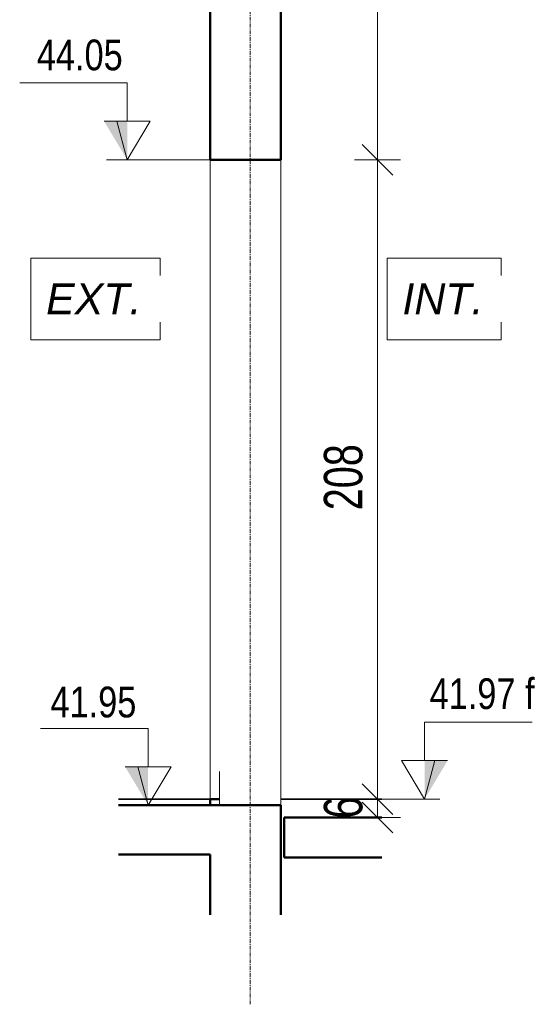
# Model space of a CAD drawing. Header units: millimetres. Extents: x 8507 to 240958, y -8745 to 78383.
# Tile 54 of 71: x 132661 to 134330, y 41302 to 44506. Entities that reach past the tile are written whole.
import ezdxf

# ---------------------------------------------------------------- set-up
doc = ezdxf.new("R2010")
doc.units = ezdxf.units.MM
for name, pattern in [('IMPORT-CADWORK_101', [22.225, 6.35, -3.175, 3.175, -3.174999, 6.35, 0]), ('Ligne de quadrillage', [22.225, 12.7, -3.175, 3.175, -3.175]), ('tiret perso', [2.6, 1.3, -1.3])]:
    doc.linetypes.add(name, pattern=pattern)
for name, color, linetype, lineweight in [('2301-EPM_PL01_Ø_ Implantation Structure Bois-Métal-M2CI_dwg', 8, 'Continuous', 5), ('A-ANNO-DIMS', 211, 'Continuous', 9), ('A-ANNO-DIMS-50', 211, 'Continuous', 9), ('A-DETL', 90, 'Continuous', 5), ('A-DETL-THIN', 151, 'Continuous', 5), ('A-DETL-WIDE', 214, 'Continuous', 50), ('A-FLOR', 192, 'Continuous', 5), ('A-WALL', 113, 'Continuous', 9), ('ech 1_50', 7, 'Continuous', 5), ('G-ANNO-DIMS', 111, 'Continuous', 9), ('G-ANNO-TEXT', 231, 'Continuous', 9), ('S-GRID', 1, 'Continuous', 9)]:
    doc.layers.add(name, color=color, linetype=linetype, lineweight=lineweight)
doc.styles.add('Arial Narrow_4', font='ARIALN.TTF', dxfattribs={"width": 0.9, "height": 125})
doc.styles.add('Arial_1', font='arial.ttf', dxfattribs={"width": 0.8, "height": 100})
doc.styles.add('Arial_I', font='ariali.ttf', dxfattribs={"height": 100})
doc.dimstyles.new('AB6_1_50_-_GB_3', dxfattribs={"dimscale": 304.8, "dimtxt": 127.928872, "dimasz": 0.328084, "dimexe": 0.246063, "dimexo": 0.0625, "dimgap": 0.04101, "dimtad": 1, "dimdec": 0, "dimlfac": 0.1, "dimdsep": 46, "dimtxsty": 'Arial Narrow_4', "dimblk1": 'OBLIQUE', "dimblk2": 'OBLIQUE', "dimsah": 1, "dimcen": 0.09, "dimazin": 0, "dimtfac": 1, "dimtdec": 4, "dimtix": 1, "dimtmove": 0, "dimatfit": 3, "dimfxl": 0.246063, "dimfxlon": 1, "dimtvp": 1, "dimtolj": 1, "dimtzin": 0, "dimarcsym": 2})

# ---------------------------------------------------------------- blocks, each defined once
blk = doc.blocks.new('2301-EPM_PL01_Ø_ Implantation Structure Bois-Métal-M2CI_dwg_cw-dimension-symbol5-3293362-R-1 MI-p-93 variante')
at = {"layer": 'ech 1_50'}
for p, q in [((53183.7, 41970), (53182.5, 41970)), ((53182.5, 41970), (53183.7, 41970))]:
    blk.add_line(p, q, dxfattribs=at)
blk = doc.blocks.new('2301-EPM_PL01_Ø_ Implantation Structure Bois-Métal-M2CI_dwg-3277563-R-1 MI-p-93 variante')
at = {"layer": 'ech 1_50', "color": 4, "lineweight": 25}
for p, q in [((53006.5, 41970), (53335.4, 41970)), ((53006.5, 41970), (53335.4, 41970)), ((53006.5, 41970), (53335.4, 41970)), ((53006.5, 41970), (53335.4, 41970)), ((53006.5, 41970), (53335.4, 41970)), ((53006.5, 41970), (53335.4, 41970)), ((53006.5, 41970), (53335.4, 41970)), ((53006.5, 41970), (53335.4, 41970)), ((53006.5, 41970), (53335.4, 41970)), ((53006.5, 41970), (53335.4, 41970)), ((53006.5, 41970), (53335.4, 41970)), ((53006.5, 41970), (53335.4, 41970)), ((53334.8, 41970), (53108.7, 41970)), ((53535.4, 41970), (53864.2, 41970)), ((53535.4, 41970), (53864.2, 41970)), ((53535.4, 41970), (53864.2, 41970)), ((53535.4, 41970), (53864.2, 41970)), ((53535.4, 41970), (53864.2, 41970)), ((53535.4, 41970), (53864.2, 41970)), ((53535.4, 41970), (53864.2, 41970)), ((53535.4, 41970), (53864.2, 41970)), ((53535.4, 41970), (53864.2, 41970)), ((53535.4, 41970), (53864.2, 41970)), ((53535.4, 41970), (53864.2, 41970)), ((53535.4, 41970), (53864.2, 41970)), ((53758.7, 41970), (53536, 41970))]:
    blk.add_line(p, q, dxfattribs=at)
at = {"layer": 'ech 1_50', "color": 27, "lineweight": 25}
blk.add_line((53006.5, 41970), (53180, 41970), dxfattribs=at)
blk.add_line((53006.5, 41970), (53180, 41970), dxfattribs=at)
blk.add_line((53006.5, 41970), (53180, 41970), dxfattribs=at)
blk.add_line((53006.5, 41970), (53180, 41970), dxfattribs=at)
blk.add_line((53006.5, 41970), (53180, 41970), dxfattribs=at)
blk.add_line((53006.5, 41970), (53180, 41970), dxfattribs=at)
blk.add_line((53006.5, 41970), (53180, 41970), dxfattribs=at)
at = {"layer": 'ech 1_50', "color": 4, "linetype": 'IMPORT-CADWORK_101', "lineweight": 25}
blk.add_line((53335.4, 41970), (53006.5, 41970), dxfattribs=at)
at = {"layer": 'ech 1_50', "color": 47, "lineweight": 25}
for p, q in [((53224.7, 41970), (53006.5, 41970)), ((53224.7, 41970), (53006.5, 41970)), ((53224.7, 41970), (53006.5, 41970)), ((53283.7, 41970), (53335.4, 41970)), ((53335.4, 41970), (53283.7, 41970)), ((53335.4, 41970), (53283.7, 41970)), ((53283.7, 41970), (53335.4, 41970)), ((53283.7, 41970), (53335.4, 41970)), ((53283.7, 41970), (53335.4, 41970)), ((53283.7, 41970), (53335.4, 41970)), ((53283.7, 41970), (53335.4, 41970)), ((53283.7, 41970), (53335.4, 41970)), ((53283.7, 41970), (53335.4, 41970)), ((53283.7, 41970), (53335.4, 41970)), ((53583.7, 41970), (53535.4, 41970)), ((53535.4, 41970), (53583.7, 41970)), ((53535.4, 41970), (53583.7, 41970)), ((53535.4, 41970), (53583.7, 41970)), ((53535.4, 41970), (53583.7, 41970)), ((53535.4, 41970), (53583.7, 41970)), ((53535.4, 41970), (53583.7, 41970)), ((53535.4, 41970), (53583.7, 41970)), ((53535.4, 41970), (53583.7, 41970))]:
    blk.add_line(p, q, dxfattribs=at)
at = {"layer": 'ech 1_50', "color": 50, "lineweight": 25}
for p, q in [((53330, 41970), (53006.5, 41970)), ((53180, 41970), (53330, 41970)), ((53280, 41970), (53180, 41970)), ((53180, 41970), (53330, 41970)), ((53330, 41970), (53180, 41970)), ((53180, 41970), (53280, 41970)), ((53280, 41970), (53180, 41970)), ((53180, 41970), (53330, 41970)), ((53280, 41970), (53180, 41970)), ((53180, 41970), (53280, 41970)), ((53280, 41970), (53180, 41970)), ((53180, 41970), (53330, 41970)), ((53280, 41970), (53180, 41970)), ((53180, 41970), (53330, 41970)), ((53283.7, 41970), (53183.7, 41970)), ((53183.7, 41970), (53283.7, 41970)), ((53283.7, 41970), (53183.7, 41970)), ((53183.7, 41970), (53330, 41970)), ((53335.4, 41970), (53183.7, 41970)), ((53183.7, 41970), (53335.4, 41970)), ((53335.4, 41970), (53183.7, 41970)), ((53183.7, 41970), (53335.4, 41970)), ((53335.4, 41970), (53183.7, 41970)), ((53183.7, 41970), (53335.4, 41970)), ((53335.4, 41970), (53183.7, 41970)), ((53183.7, 41970), (53335.4, 41970)), ((53335.4, 41970), (53183.7, 41970)), ((53183.7, 41970), (53335.4, 41970)), ((53335.4, 41970), (53183.7, 41970)), ((53183.7, 41970), (53335.4, 41970)), ((53335.4, 41970), (53183.7, 41970)), ((53183.7, 41970), (53335.4, 41970)), ((53335.4, 41970), (53183.7, 41970)), ((53183.7, 41970), (53335.4, 41970)), ((53183.7, 41970), (53335.4, 41970)), ((53335.4, 41970), (53183.7, 41970)), ((53335.4, 41970), (53183.7, 41970)), ((53183.7, 41970), (53335.4, 41970)), ((53335.4, 41970), (53183.7, 41970)), ((53183.7, 41970), (53335.4, 41970)), ((53183.7, 41970), (53335.4, 41970)), ((53183.7, 41970), (53335.4, 41970)), ((53335.4, 41970), (53183.7, 41970)), ((53183.7, 41970), (53335.4, 41970)), ((53335.4, 41970), (53183.7, 41970)), ((53183.7, 41970), (53335.4, 41970)), ((53335.4, 41970), (53183.7, 41970)), ((53183.7, 41970), (53335.4, 41970)), ((53335.4, 41970), (53183.7, 41970)), ((53183.7, 41970), (53335.4, 41970)), ((53335.4, 41970), (53183.7, 41970)), ((53183.7, 41970), (53335.4, 41970)), ((53203.7, 41970), (53335.4, 41970)), ((53335.4, 41970), (53203.7, 41970)), ((53203.7, 41970), (53335.4, 41970)), ((53335.4, 41970), (53203.7, 41970)), ((53203.7, 41970), (53335.4, 41970)), ((53335.4, 41970), (53203.7, 41970)), ((53203.7, 41970), (53335.4, 41970)), ((53335.4, 41970), (53203.7, 41970)), ((53203.7, 41970), (53335.4, 41970)), ((53335.4, 41970), (53203.7, 41970)), ((53203.7, 41970), (53335.4, 41970)), ((53335.4, 41970), (53203.7, 41970)), ((53203.7, 41970), (53335.4, 41970)), ((53335.4, 41970), (53203.7, 41970)), ((53203.7, 41970), (53335.4, 41970)), ((53335.4, 41970), (53203.7, 41970)), ((53203.7, 41970), (53335.4, 41970)), ((53335.4, 41970), (53233.7, 41970)), ((53233.7, 41970), (53335.4, 41970)), ((53335.4, 41970), (53233.7, 41970)), ((53233.7, 41970), (53335.4, 41970)), ((53335.4, 41970), (53233.7, 41970)), ((53233.7, 41970), (53335.4, 41970)), ((53335.4, 41970), (53233.7, 41970)), ((53233.7, 41970), (53335.4, 41970)), ((53335.4, 41970), (53233.7, 41970)), ((53335.4, 41970), (53233.7, 41970)), ((53233.7, 41970), (53335.4, 41970)), ((53335.4, 41970), (53233.7, 41970)), ((53233.7, 41970), (53335.4, 41970)), ((53335.4, 41970), (53233.7, 41970)), ((53233.7, 41970), (53335.4, 41970)), ((53335.4, 41970), (53233.7, 41970)), ((53233.7, 41970), (53335.4, 41970)), ((53330, 41970), (53280, 41970)), ((53280, 41970), (53330, 41970)), ((53330, 41970), (53280, 41970)), ((53280, 41970), (53330, 41970)), ((53330, 41970), (53280, 41970)), ((53330, 41970), (53280, 41970)), ((53280, 41970), (53330, 41970)), ((53330, 41970), (53280, 41970)), ((53280, 41970), (53330, 41970)), ((53330, 41970), (53280, 41970)), ((53330, 41970), (53280, 41970)), ((53280, 41970), (53330, 41970)), ((53330, 41970), (53280, 41970)), ((53330, 41970), (53280, 41970)), ((53280, 41970), (53330, 41970)), ((53330, 41970), (53283.7, 41970)), ((53283.7, 41970), (53330, 41970)), ((53330, 41970), (53283.7, 41970)), ((53335.4, 41970), (53283.7, 41970)), ((53283.7, 41970), (53335.4, 41970)), ((53283.7, 41970), (53335.4, 41970)), ((53335.4, 41970), (53283.7, 41970)), ((53283.7, 41970), (53335.4, 41970)), ((53335.4, 41970), (53283.7, 41970)), ((53283.7, 41970), (53335.4, 41970)), ((53335.4, 41970), (53283.7, 41970)), ((53283.7, 41970), (53335.4, 41970)), ((53335.4, 41970), (53283.7, 41970)), ((53283.7, 41970), (53335.4, 41970)), ((53335.4, 41970), (53283.7, 41970)), ((53335.4, 41970), (53283.7, 41970)), ((53283.7, 41970), (53335.4, 41970)), ((53335.4, 41970), (53283.7, 41970)), ((53283.7, 41970), (53335.4, 41970)), ((53283.7, 41970), (53335.4, 41970)), ((53335.4, 41970), (53283.7, 41970)), ((53335.4, 41970), (53283.7, 41970)), ((53283.7, 41970), (53335.4, 41970)), ((53283.7, 41970), (53335.4, 41970)), ((53335.4, 41970), (53283.7, 41970)), ((53335.4, 41970), (53283.7, 41970)), ((53283.7, 41970), (53335.4, 41970)), ((53335.4, 41970), (53283.7, 41970)), ((53283.7, 41970), (53335.4, 41970)), ((53283.7, 41970), (53335.4, 41970)), ((53335.4, 41970), (53283.7, 41970)), ((53335.4, 41970), (53330, 41970)), ((53330, 41970), (53335.4, 41970)), ((53335.4, 41970), (53330, 41970)), ((53330, 41970), (53335.4, 41970)), ((53335.4, 41970), (53330, 41970)), ((53330, 41970), (53335.4, 41970)), ((53330, 41970), (53335.4, 41970)), ((53335.4, 41970), (53330, 41970)), ((53330, 41970), (53335.4, 41970)), ((53335.4, 41970), (53330, 41970)), ((53330, 41970), (53335.4, 41970)), ((53335.4, 41970), (53330, 41970)), ((53330, 41970), (53335.4, 41970)), ((53335.4, 41970), (53330, 41970)), ((53330, 41970), (53335.4, 41970)), ((53335.4, 41970), (53330, 41970)), ((53330, 41970), (53335.4, 41970)), ((53335.4, 41970), (53330, 41970)), ((53330, 41970), (53335.4, 41970)), ((53335.4, 41970), (53330, 41970)), ((53330, 41970), (53335.4, 41970)), ((53335.4, 41970), (53330, 41970)), ((53330, 41970), (53335.4, 41970)), ((53335.4, 41970), (53330, 41970)), ((53330, 41970), (53335.4, 41970)), ((53335.4, 41970), (53330, 41970)), ((53330, 41970), (53335.4, 41970)), ((53335.4, 41970), (53330, 41970)), ((53335.4, 41970), (53333.7, 41970)), ((53333.7, 41970), (53335.4, 41970)), ((53720, 41970), (53535.4, 41970)), ((53535.4, 41970), (53864.2, 41970)), ((53580, 41970), (53535.4, 41970)), ((53535.4, 41970), (53580, 41970)), ((53580, 41970), (53535.4, 41970)), ((53535.4, 41970), (53580, 41970)), ((53580, 41970), (53535.4, 41970)), ((53535.4, 41970), (53580, 41970)), ((53580, 41970), (53535.4, 41970)), ((53535.4, 41970), (53580, 41970)), ((53580, 41970), (53535.4, 41970)), ((53535.4, 41970), (53580, 41970)), ((53580, 41970), (53535.4, 41970)), ((53535.4, 41970), (53580, 41970)), ((53580, 41970), (53535.4, 41970)), ((53535.4, 41970), (53580, 41970)), ((53580, 41970), (53535.4, 41970)), ((53535.4, 41970), (53580, 41970)), ((53580, 41970), (53535.4, 41970)), ((53535.4, 41970), (53580, 41970)), ((53580, 41970), (53535.4, 41970)), ((53535.4, 41970), (53580, 41970)), ((53580, 41970), (53535.4, 41970)), ((53535.4, 41970), (53580, 41970)), ((53720, 41970), (53535.4, 41970)), ((53535.4, 41970), (53720, 41970)), ((53864.2, 41970), (53535.4, 41970)), ((53535.4, 41970), (53720, 41970)), ((53583.7, 41970), (53535.4, 41970)), ((53535.4, 41970), (53723.7, 41970)), ((53535.4, 41970), (53583.7, 41970)), ((53583.7, 41970), (53535.4, 41970)), ((53583.7, 41970), (53535.4, 41970)), ((53535.4, 41970), (53583.7, 41970)), ((53535.4, 41970), (53583.7, 41970)), ((53583.7, 41970), (53535.4, 41970)), ((53535.4, 41970), (53583.7, 41970)), ((53583.7, 41970), (53535.4, 41970)), ((53535.4, 41970), (53583.7, 41970)), ((53583.7, 41970), (53535.4, 41970)), ((53535.4, 41970), (53583.7, 41970)), ((53583.7, 41970), (53535.4, 41970)), ((53535.4, 41970), (53583.7, 41970)), ((53583.7, 41970), (53535.4, 41970)), ((53535.4, 41970), (53583.7, 41970)), ((53583.7, 41970), (53535.4, 41970)), ((53535.4, 41970), (53583.7, 41970)), ((53583.7, 41970), (53535.4, 41970)), ((53583.7, 41970), (53535.4, 41970)), ((53535.4, 41970), (53583.7, 41970)), ((53583.7, 41970), (53535.4, 41970)), ((53535.4, 41970), (53583.7, 41970)), ((53535.4, 41970), (53583.7, 41970)), ((53583.7, 41970), (53535.4, 41970)), ((53583.7, 41970), (53535.4, 41970)), ((53535.4, 41970), (53723.7, 41970)), ((53864.2, 41970), (53535.4, 41970)), ((53535.4, 41970), (53864.2, 41970)), ((53583.7, 41970), (53535.4, 41970)), ((53535.4, 41970), (53723.7, 41970)), ((53583.7, 41970), (53535.4, 41970)), ((53535.4, 41970), (53583.7, 41970)), ((53583.7, 41970), (53535.4, 41970)), ((53535.4, 41970), (53583.7, 41970)), ((53535.4, 41970), (53583.7, 41970)), ((53583.7, 41970), (53535.4, 41970)), ((53583.7, 41970), (53535.4, 41970)), ((53535.4, 41970), (53583.7, 41970)), ((53583.7, 41970), (53535.4, 41970)), ((53535.4, 41970), (53583.7, 41970)), ((53535.4, 41970), (53583.7, 41970)), ((53583.7, 41970), (53535.4, 41970)), ((53535.4, 41970), (53583.7, 41970)), ((53583.7, 41970), (53535.4, 41970)), ((53535.4, 41970), (53583.7, 41970)), ((53583.7, 41970), (53535.4, 41970)), ((53535.4, 41970), (53583.7, 41970)), ((53583.7, 41970), (53535.4, 41970)), ((53535.4, 41970), (53583.7, 41970)), ((53535.4, 41970), (53583.7, 41970)), ((53864.2, 41970), (53535.4, 41970)), ((53535.4, 41970), (53864.2, 41970)), ((53864.2, 41970), (53535.4, 41970)), ((53535.4, 41970), (53864.2, 41970)), ((53864.2, 41970), (53535.4, 41970)), ((53535.4, 41970), (53864.2, 41970)), ((53864.2, 41970), (53535.4, 41970)), ((53535.4, 41970), (53864.2, 41970)), ((53864.2, 41970), (53535.4, 41970)), ((53535.4, 41970), (53864.2, 41970)), ((53864.2, 41970), (53535.4, 41970)), ((53535.4, 41970), (53864.2, 41970)), ((53864.2, 41970), (53535.4, 41970)), ((53535.4, 41970), (53864.2, 41970)), ((53535.4, 41970), (53563.7, 41970)), ((53535.4, 41970), (53583.7, 41970)), ((53583.7, 41970), (53535.4, 41970)), ((53563.7, 41970), (53535.4, 41970)), ((53535.4, 41970), (53563.7, 41970)), ((53535.4, 41970), (53583.7, 41970)), ((53583.7, 41970), (53535.4, 41970)), ((53563.7, 41970), (53535.4, 41970)), ((53535.4, 41970), (53563.7, 41970)), ((53563.7, 41970), (53535.4, 41970)), ((53535.4, 41970), (53563.7, 41970)), ((53535.4, 41970), (53583.7, 41970)), ((53583.7, 41970), (53535.4, 41970)), ((53563.7, 41970), (53535.4, 41970)), ((53535.4, 41970), (53563.7, 41970)), ((53563.7, 41970), (53535.4, 41970)), ((53535.4, 41970), (53563.7, 41970)), ((53563.7, 41970), (53535.4, 41970)), ((53535.4, 41970), (53563.7, 41970)), ((53535.4, 41970), (53583.7, 41970)), ((53583.7, 41970), (53535.4, 41970)), ((53563.7, 41970), (53535.4, 41970)), ((53535.4, 41970), (53563.7, 41970)), ((53535.4, 41970), (53583.7, 41970)), ((53583.7, 41970), (53535.4, 41970)), ((53563.7, 41970), (53535.4, 41970)), ((53535.4, 41970), (53563.7, 41970)), ((53864.2, 41970), (53580, 41970)), ((53580, 41970), (53864.2, 41970)), ((53864.2, 41970), (53580, 41970)), ((53723.7, 41970), (53583.7, 41970)), ((53723.7, 41970), (53583.7, 41970)), ((53723.7, 41970), (53583.7, 41970)), ((53864.2, 41970), (53720, 41970)), ((53864.2, 41970), (53720, 41970)), ((53720, 41970), (53864.2, 41970)), ((53864.2, 41970), (53720, 41970)), ((53720, 41970), (53864.2, 41970)), ((53864.2, 41970), (53720, 41970)), ((53720, 41970), (53864.2, 41970)), ((53864.2, 41970), (53720, 41970)), ((53720, 41970), (53864.2, 41970)), ((53720, 41970), (53864.2, 41970)), ((53864.2, 41970), (53723.7, 41970)), ((53723.7, 41970), (53864.2, 41970)), ((53864.2, 41970), (53723.7, 41970)), ((53723.7, 41970), (53864.2, 41970)), ((53864.2, 41970), (53723.7, 41970)), ((53723.7, 41970), (53864.2, 41970))]:
    blk.add_line(p, q, dxfattribs=at)
at = {"layer": 'ech 1_50'}
for p, q in [((53335.4, 41970), (53006.5, 41970)), ((53182.5, 41970), (53006.5, 41970)), ((53129.9, 41970), (53006.5, 41970)), ((53184.9, 41970), (53335.4, 41970)), ((53184.9, 41970), (53335.4, 41970)), ((53184.9, 41970), (53335.4, 41970)), ((53326.4, 41970), (53335.4, 41970)), ((53535.4, 41970), (53864.2, 41970)), ((53722.5, 41970), (53535.4, 41970)), ((53722.5, 41970), (53535.4, 41970)), ((53722.5, 41970), (53535.4, 41970)), ((53535.4, 41970), (53864.2, 41970)), ((53535.4, 41970), (53864.2, 41970)), ((53535.4, 41970), (53864.2, 41970)), ((53724.9, 41970), (53864.2, 41970)), ((53724.9, 41970), (53864.2, 41970)), ((53724.9, 41970), (53864.2, 41970))]:
    blk.add_line(p, q, dxfattribs=at)
at = {"layer": 'ech 1_50', "color": 250, "lineweight": 9}
for p, q in [((53335.4, 41970), (53233.7, 41970)), ((53335.4, 41970), (53233.7, 41970)), ((53335.4, 41970), (53233.7, 41970)), ((53335.4, 41970), (53233.7, 41970)), ((53335.4, 41970), (53233.7, 41970)), ((53335.4, 41970), (53233.7, 41970)), ((53335.4, 41970), (53233.7, 41970)), ((53335.4, 41970), (53233.7, 41970)), ((53258.7, 41970), (53266.7, 41970)), ((53258.7, 41970), (53335.4, 41970)), ((53258.7, 41970), (53266.7, 41970)), ((53335.4, 41970), (53258.7, 41970)), ((53258.7, 41970), (53266.7, 41970)), ((53335.4, 41970), (53258.7, 41970)), ((53258.7, 41970), (53266.7, 41970)), ((53266.7, 41970), (53258.7, 41970)), ((53258.7, 41970), (53335.4, 41970)), ((53258.7, 41970), (53266.7, 41970)), ((53335.4, 41970), (53258.7, 41970)), ((53258.7, 41970), (53335.4, 41970)), ((53335.4, 41970), (53258.7, 41970)), ((53258.7, 41970), (53266.7, 41970)), ((53266.7, 41970), (53258.7, 41970)), ((53258.7, 41970), (53266.7, 41970)), ((53266.7, 41970), (53258.7, 41970)), ((53258.7, 41970), (53335.4, 41970)), ((53258.7, 41970), (53266.7, 41970)), ((53335.4, 41970), (53258.7, 41970)), ((53258.7, 41970), (53266.7, 41970)), ((53335.4, 41970), (53258.7, 41970)), ((53258.7, 41970), (53266.7, 41970)), ((53266.7, 41970), (53258.7, 41970)), ((53258.7, 41970), (53335.4, 41970)), ((53258.7, 41970), (53266.7, 41970)), ((53335.4, 41970), (53258.7, 41970)), ((53258.7, 41970), (53266.7, 41970)), ((53335.4, 41970), (53258.7, 41970)), ((53258.7, 41970), (53266.7, 41970)), ((53266.7, 41970), (53258.7, 41970)), ((53258.7, 41970), (53335.4, 41970)), ((53258.7, 41970), (53266.7, 41970)), ((53335.4, 41970), (53258.7, 41970)), ((53258.7, 41970), (53266.7, 41970)), ((53335.4, 41970), (53258.7, 41970)), ((53258.7, 41970), (53266.7, 41970)), ((53266.7, 41970), (53258.7, 41970)), ((53258.7, 41970), (53335.4, 41970)), ((53258.7, 41970), (53266.7, 41970)), ((53335.4, 41970), (53258.7, 41970)), ((53258.7, 41970), (53266.7, 41970)), ((53335.4, 41970), (53258.7, 41970)), ((53258.7, 41970), (53266.7, 41970)), ((53266.7, 41970), (53258.7, 41970)), ((53258.7, 41970), (53335.4, 41970)), ((53258.7, 41970), (53266.7, 41970)), ((53335.4, 41970), (53258.7, 41970)), ((53258.7, 41970), (53335.4, 41970)), ((53335.4, 41970), (53258.7, 41970)), ((53258.7, 41970), (53266.7, 41970)), ((53266.7, 41970), (53258.7, 41970)), ((53258.7, 41970), (53266.7, 41970)), ((53266.7, 41970), (53258.7, 41970)), ((53258.7, 41970), (53335.4, 41970)), ((53258.7, 41970), (53266.7, 41970)), ((53335.4, 41970), (53258.7, 41970)), ((53258.7, 41970), (53266.7, 41970)), ((53335.4, 41970), (53258.7, 41970)), ((53258.7, 41970), (53266.7, 41970)), ((53266.7, 41970), (53258.7, 41970)), ((53266.7, 41970), (53329.7, 41970)), ((53329.7, 41970), (53266.7, 41970)), ((53266.7, 41970), (53329.7, 41970)), ((53266.7, 41970), (53329.7, 41970)), ((53329.7, 41970), (53266.7, 41970)), ((53266.7, 41970), (53329.7, 41970)), ((53329.7, 41970), (53266.7, 41970)), ((53329.7, 41970), (53266.7, 41970)), ((53266.7, 41970), (53329.7, 41970)), ((53266.7, 41970), (53329.7, 41970)), ((53329.7, 41970), (53266.7, 41970)), ((53266.7, 41970), (53329.7, 41970)), ((53329.7, 41970), (53266.7, 41970)), ((53329.7, 41970), (53266.7, 41970)), ((53266.7, 41970), (53329.7, 41970)), ((53266.7, 41970), (53329.7, 41970)), ((53329.7, 41970), (53266.7, 41970)), ((53266.7, 41970), (53329.7, 41970)), ((53329.7, 41970), (53266.7, 41970)), ((53329.7, 41970), (53266.7, 41970)), ((53266.7, 41970), (53329.7, 41970)), ((53266.7, 41970), (53329.7, 41970)), ((53329.7, 41970), (53266.7, 41970)), ((53266.7, 41970), (53329.7, 41970)), ((53329.7, 41970), (53266.7, 41970)), ((53329.7, 41970), (53266.7, 41970)), ((53266.7, 41970), (53329.7, 41970)), ((53266.7, 41970), (53329.7, 41970)), ((53329.7, 41970), (53266.7, 41970)), ((53266.7, 41970), (53329.7, 41970)), ((53329.7, 41970), (53266.7, 41970)), ((53329.7, 41970), (53266.7, 41970)), ((53266.7, 41970), (53329.7, 41970)), ((53266.7, 41970), (53329.7, 41970)), ((53329.7, 41970), (53266.7, 41970)), ((53266.7, 41970), (53329.7, 41970)), ((53329.7, 41970), (53266.7, 41970)), ((53329.7, 41970), (53266.7, 41970)), ((53266.7, 41970), (53329.7, 41970)), ((53266.7, 41970), (53329.7, 41970)), ((53329.7, 41970), (53266.7, 41970)), ((53266.7, 41970), (53329.7, 41970)), ((53329.7, 41970), (53266.7, 41970)), ((53329.7, 41970), (53266.7, 41970)), ((53266.7, 41970), (53329.7, 41970)), ((53266.7, 41970), (53329.7, 41970)), ((53329.7, 41970), (53266.7, 41970)), ((53266.7, 41970), (53329.7, 41970)), ((53329.7, 41970), (53266.7, 41970)), ((53329.7, 41970), (53335.4, 41970)), ((53329.7, 41970), (53335.4, 41970)), ((53335.4, 41970), (53329.7, 41970)), ((53329.7, 41970), (53335.4, 41970)), ((53335.4, 41970), (53329.7, 41970)), ((53329.7, 41970), (53335.4, 41970)), ((53335.4, 41970), (53329.7, 41970)), ((53329.7, 41970), (53335.4, 41970)), ((53335.4, 41970), (53329.7, 41970)), ((53329.7, 41970), (53335.4, 41970)), ((53335.4, 41970), (53329.7, 41970)), ((53329.7, 41970), (53335.4, 41970)), ((53335.4, 41970), (53329.7, 41970)), ((53329.7, 41970), (53335.4, 41970)), ((53335.4, 41970), (53329.7, 41970)), ((53329.7, 41970), (53335.4, 41970)), ((53335.4, 41970), (53329.7, 41970)), ((53329.7, 41970), (53335.4, 41970)), ((53335.4, 41970), (53329.7, 41970)), ((53329.7, 41970), (53335.4, 41970)), ((53335.4, 41970), (53329.7, 41970)), ((53329.7, 41970), (53335.4, 41970)), ((53335.4, 41970), (53329.7, 41970)), ((53329.7, 41970), (53335.4, 41970)), ((53335.4, 41970), (53329.7, 41970)), ((53329.7, 41970), (53335.4, 41970)), ((53335.4, 41970), (53329.7, 41970)), ((53329.7, 41970), (53335.4, 41970)), ((53335.4, 41970), (53329.7, 41970)), ((53329.7, 41970), (53335.4, 41970)), ((53335.4, 41970), (53329.7, 41970)), ((53329.7, 41970), (53335.4, 41970)), ((53335.4, 41970), (53329.7, 41970)), ((53329.7, 41970), (53335.4, 41970)), ((53335.4, 41970), (53329.7, 41970)), ((53329.7, 41970), (53335.4, 41970)), ((53335.4, 41970), (53329.7, 41970)), ((53329.7, 41970), (53335.4, 41970)), ((53335.4, 41970), (53329.7, 41970)), ((53329.7, 41970), (53335.4, 41970)), ((53335.4, 41970), (53329.7, 41970)), ((53329.7, 41970), (53335.4, 41970)), ((53335.4, 41970), (53329.7, 41970)), ((53329.7, 41970), (53335.4, 41970)), ((53335.4, 41970), (53329.7, 41970)), ((53329.7, 41970), (53335.4, 41970)), ((53335.4, 41970), (53329.7, 41970)), ((53329.7, 41970), (53335.4, 41970)), ((53335.4, 41970), (53329.7, 41970))]:
    blk.add_line(p, q, dxfattribs=at)
at = {"layer": 'ech 1_50', "color": 2, "lineweight": 9}
for p in [(53335.3, 41970), (53335.3, 41970), (53335.3, 41970), (53335.3, 41970), (53335.3, 41970), (53335.3, 41970), (53335.3, 41970), (53335.3, 41970), (53335.4, 41970), (53335.4, 41970), (53335.4, 41970), (53335.4, 41970), (53335.4, 41970), (53335.4, 41970), (53335.4, 41970), (53335.4, 41970)]:
    blk.add_line(p, (53333.7, 41970), dxfattribs=at)
at = {"layer": 'ech 1_50', "color": 70, "lineweight": 25}
blk.add_line((53864.2, 41970), (53535.4, 41970), dxfattribs=at)
blk.add_line((53864.2, 41970), (53535.4, 41970), dxfattribs=at)
blk.add_line((53864.2, 41970), (53535.4, 41970), dxfattribs=at)
blk.add_line((53864.2, 41970), (53535.4, 41970), dxfattribs=at)
blk.add_line((53864.2, 41970), (53535.4, 41970), dxfattribs=at)
blk.add_line((53864.2, 41970), (53535.4, 41970), dxfattribs=at)
blk.add_line((53864.2, 41970), (53535.4, 41970), dxfattribs=at)
blk.add_line((53864.2, 41970), (53535.4, 41970), dxfattribs=at)
at = {"layer": 'ech 1_50', "flags": 128}
blk.add_lwpolyline([(53006.5, 41970), (53129.9, 41970)], close=True, dxfattribs=at)
blk.add_lwpolyline([(53006.5, 41970), (53129.9, 41970)], close=True, dxfattribs=at)
blk.add_lwpolyline([(53006.5, 41970), (53129.9, 41970)], close=True, dxfattribs=at)
blk.add_lwpolyline([(53006.5, 41970), (53129.9, 41970)], close=True, dxfattribs=at)
blk.add_lwpolyline([(53006.5, 41970), (53129.9, 41970)], close=True, dxfattribs=at)
blk.add_lwpolyline([(53006.5, 41970), (53129.9, 41970)], close=True, dxfattribs=at)
blk.add_lwpolyline([(53006.5, 41970), (53129.9, 41970)], close=True, dxfattribs=at)
blk.add_lwpolyline([(53006.5, 41970), (53129.9, 41970)], close=True, dxfattribs=at)
blk.add_lwpolyline([(53006.5, 41970), (53129.9, 41970)], close=True, dxfattribs=at)
blk.add_lwpolyline([(53006.5, 41970), (53129.9, 41970)], close=True, dxfattribs=at)
blk.add_lwpolyline([(53006.5, 41970), (53129.9, 41970)], close=True, dxfattribs=at)
blk.add_lwpolyline([(53006.5, 41970), (53129.9, 41970)], close=True, dxfattribs=at)
blk.add_lwpolyline([(53006.5, 41970), (53129.9, 41970)], close=True, dxfattribs=at)
blk.add_lwpolyline([(53006.5, 41970), (53129.9, 41970)], close=True, dxfattribs=at)
blk.add_lwpolyline([(53006.5, 41970), (53129.9, 41970)], close=True, dxfattribs=at)
blk.add_lwpolyline([(53006.5, 41970), (53129.9, 41970)], close=True, dxfattribs=at)
blk.add_lwpolyline([(53006.5, 41970), (53129.9, 41970)], close=True, dxfattribs=at)
blk.add_lwpolyline([(53006.5, 41970), (53129.9, 41970)], close=True, dxfattribs=at)
blk.add_lwpolyline([(53006.5, 41970), (53129.9, 41970)], close=True, dxfattribs=at)
blk.add_lwpolyline([(53006.5, 41970), (53129.9, 41970)], close=True, dxfattribs=at)
blk.add_lwpolyline([(53006.5, 41970), (53129.9, 41970)], close=True, dxfattribs=at)
blk.add_lwpolyline([(53006.5, 41970), (53129.9, 41970)], close=True, dxfattribs=at)
blk.add_lwpolyline([(53006.5, 41970), (53129.9, 41970)], close=True, dxfattribs=at)
blk.add_lwpolyline([(53006.5, 41970), (53129.9, 41970)], close=True, dxfattribs=at)
blk.add_lwpolyline([(53006.5, 41970), (53129.9, 41970)], close=True, dxfattribs=at)
blk.add_lwpolyline([(53006.5, 41970), (53129.9, 41970)], close=True, dxfattribs=at)
blk.add_lwpolyline([(53006.5, 41970), (53129.9, 41970)], close=True, dxfattribs=at)
blk.add_lwpolyline([(53006.5, 41970), (53129.9, 41970)], close=True, dxfattribs=at)
blk.add_lwpolyline([(53006.5, 41970), (53129.9, 41970)], close=True, dxfattribs=at)
blk.add_lwpolyline([(53006.5, 41970), (53129.9, 41970)], close=True, dxfattribs=at)
blk.add_lwpolyline([(53006.5, 41970), (53129.9, 41970)], close=True, dxfattribs=at)
blk.add_lwpolyline([(53006.5, 41970), (53129.9, 41970)], close=True, dxfattribs=at)
at = {"layer": 'ech 1_50', "color": 250, "lineweight": 9, "flags": 128}
for points in [[(53233.7, 41970), (53261.9, 41970), (53335.4, 41970)], [(53233.7, 41970), (53243.7, 41970), (53233.7, 41970)], [(53233.7, 41970), (53261.9, 41970), (53335.4, 41970)], [(53233.7, 41970), (53243.7, 41970), (53233.7, 41970)], [(53233.7, 41970), (53261.9, 41970), (53335.4, 41970)], [(53233.7, 41970), (53243.7, 41970), (53233.7, 41970)], [(53233.7, 41970), (53261.9, 41970), (53335.4, 41970)], [(53233.7, 41970), (53243.7, 41970), (53233.7, 41970)], [(53233.7, 41970), (53261.9, 41970), (53335.4, 41970)], [(53233.7, 41970), (53243.7, 41970), (53233.7, 41970)], [(53233.7, 41970), (53261.9, 41970), (53335.4, 41970)], [(53233.7, 41970), (53243.7, 41970), (53233.7, 41970)], [(53233.7, 41970), (53261.9, 41970), (53335.4, 41970)], [(53233.7, 41970), (53243.7, 41970), (53233.7, 41970)], [(53233.7, 41970), (53261.9, 41970), (53335.4, 41970)], [(53233.7, 41970), (53243.7, 41970), (53233.7, 41970)], [(53233.7, 41970), (53261.9, 41970), (53335.4, 41970)], [(53335.4, 41970), (53261.9, 41970), (53258.7, 41970)], [(53335.4, 41970), (53261.9, 41970), (53258.7, 41970)], [(53266.7, 41970), (53258.7, 41970), (53335.4, 41970)], [(53266.7, 41970), (53258.7, 41970), (53335.4, 41970)], [(53335.4, 41970), (53261.9, 41970), (53258.7, 41970)], [(53266.7, 41970), (53258.7, 41970), (53335.4, 41970)], [(53335.4, 41970), (53261.9, 41970), (53258.7, 41970)], [(53266.7, 41970), (53258.7, 41970), (53335.4, 41970)], [(53266.7, 41970), (53258.7, 41970), (53335.4, 41970)], [(53335.4, 41970), (53261.9, 41970), (53258.7, 41970)], [(53266.7, 41970), (53258.7, 41970), (53335.4, 41970)], [(53266.7, 41970), (53258.7, 41970), (53335.4, 41970)], [(53335.4, 41970), (53261.9, 41970), (53258.7, 41970)], [(53266.7, 41970), (53258.7, 41970), (53335.4, 41970)], [(53266.7, 41970), (53258.7, 41970), (53335.4, 41970)], [(53335.4, 41970), (53261.9, 41970), (53258.7, 41970)], [(53266.7, 41970), (53258.7, 41970), (53335.4, 41970)], [(53266.7, 41970), (53258.7, 41970), (53335.4, 41970)], [(53335.4, 41970), (53261.9, 41970), (53258.7, 41970)], [(53266.7, 41970), (53258.7, 41970), (53335.4, 41970)], [(53335.4, 41970), (53261.9, 41970), (53258.7, 41970)], [(53266.7, 41970), (53258.7, 41970), (53335.4, 41970)], [(53266.7, 41970), (53258.7, 41970), (53335.4, 41970)]]:
    blk.add_lwpolyline(points, dxfattribs=at)
at = {"layer": 'ech 1_50', "flags": 128}
for points in [[(53335.4, 41970), (53331.3, 41970), (53326.4, 41970)], [(53535.4, 41970), (53538.5, 41970), (53541.5, 41970), (53543.9, 41970), (53546, 41970), (53547.3, 41970), (53548.2, 41970), (53548.4, 41970), (53548.2, 41970), (53547.3, 41970), (53546.2, 41970), (53544.4, 41970), (53542.1, 41970), (53539.2, 41970), (53535.8, 41970)]]:
    blk.add_lwpolyline(points, dxfattribs=at)
at = {"layer": 'ech 1_50', "color": 47, "lineweight": 25, "flags": 128}
blk.add_lwpolyline([(53535.4, 41970), (53583.7, 41970), (53535.4, 41970)], dxfattribs=at)
at = {"layer": 'ech 1_50', "color": 50, "lineweight": 25, "flags": 128}
blk.add_lwpolyline([(53535.4, 41970), (53583.7, 41970)], close=True, dxfattribs=at)
for p in [(0, 0), (540, 0), (540, 0), (540, 0)]:
    blk.add_blockref('2301-EPM_PL01_Ø_ Implantation Structure Bois-Métal-M2CI_dwg_cw-dimension-symbol5-3293362-R-1 MI-p-93 variante', p)
at = {"extrusion": (0, 0, -1)}
for p in [(-106367.5, 0), (-106367.5, 0), (-106367.5, 0), (-106907.5, 0), (-106907.5, 0), (-106907.5, 0)]:
    blk.add_blockref('2301-EPM_PL01_Ø_ Implantation Structure Bois-Métal-M2CI_dwg_cw-dimension-symbol5-3293362-R-1 MI-p-93 variante', p, dxfattribs=at)
blk = doc.blocks.new('Cotes d_élévation - M_Cote d_élévation - Extérieur rempli-1422902-R-1 MI-p-93 variante')
at = {"layer": 'G-ANNO-DIMS'}
blk.add_hatch(color=256, dxfattribs=at).paths.add_polyline_path([(53103.2, 41950), (53103.2, 42075), (53028.2, 42075)])
for p, q in [((53103.2, 42200), (52753.2, 42200)), ((53103.2, 42075), (53103.2, 42200)), ((53028.2, 42075), (53103.2, 42075)), ((53069.9, 42075), (53103.2, 41950)), ((53103.2, 41950), (53178.2, 42075)), ((53103.2, 42075), (53178.2, 42075)), ((53153.2, 41950), (53053.2, 41950))]:
    blk.add_line(p, q, dxfattribs=at)
blk = doc.blocks.new('DIMBLOCK430-R-1 MI-p-93 variante')
at = {"layer": 'A-ANNO-DIMS-50', "lineweight": 18}
for p, q in [((133825.5, 46360), (133775.5, 46410)), ((133825.5, 46360), (133875.5, 46310)), ((133825.5, 44050), (133775.5, 44100)), ((133825.5, 44050), (133875.5, 44000))]:
    blk.add_line(p, q, dxfattribs=at)
at = {"layer": 'A-ANNO-DIMS-50'}
for p, q in [((133825.5, 46360), (133750.5, 46360)), ((133825.5, 46360), (133825.5, 44050)), ((133825.5, 46360), (133900.5, 46360)), ((133825.5, 44050), (133750.5, 44050)), ((133825.5, 44050), (133900.5, 44050))]:
    blk.add_line(p, q, dxfattribs=at)
at = {"layer": 'A-ANNO-DIMS-50', "color": 0, "insert": (133651.4, 45104.5), "char_height": 125, "width": 241.237, "attachment_point": 1, "rotation": 90, "line_spacing_factor": 0.974696, "style": 'Arial Narrow_4'}
blk.add_mtext('231', dxfattribs=at)
blk = doc.blocks.new('_Oblique')
at = {"color": 0, "linetype": 'ByBlock', "lineweight": -2}
blk.add_line((-0.5, -0.5), (0.5, 0.5), dxfattribs=at)
blk = doc.blocks.new('DIMBLOCK431-R-1 MI-p-93 variante')
at = {"layer": 'A-ANNO-DIMS-50', "lineweight": 18}
for p, q in [((133825.5, 44050), (133775.5, 44100)), ((133825.5, 44050), (133875.5, 44000)), ((133825.5, 41970), (133775.5, 42020)), ((133825.5, 41970), (133875.5, 41920))]:
    blk.add_line(p, q, dxfattribs=at)
at = {"layer": 'A-ANNO-DIMS-50'}
for p, q in [((133825.5, 44050), (133750.5, 44050)), ((133825.5, 44050), (133825.5, 41970)), ((133825.5, 44050), (133900.5, 44050)), ((133825.5, 41970), (133750.5, 41970)), ((133825.5, 41970), (133900.5, 41970))]:
    blk.add_line(p, q, dxfattribs=at)
at = {"layer": 'A-ANNO-DIMS-50', "color": 0, "insert": (133651.4, 42909.5), "char_height": 125, "width": 241.237, "attachment_point": 1, "rotation": 90, "line_spacing_factor": 0.974696, "style": 'Arial Narrow_4'}
blk.add_mtext('208', dxfattribs=at)
blk = doc.blocks.new('DIMBLOCK432-R-1 MI-p-93 variante')
at = {"layer": 'A-ANNO-DIMS-50', "lineweight": 18}
for p, q in [((133825.5, 41970), (133775.5, 42020)), ((133825.5, 41970), (133875.5, 41920)), ((133825.5, 41910), (133775.5, 41960)), ((133825.5, 41910), (133875.5, 41860))]:
    blk.add_line(p, q, dxfattribs=at)
at = {"layer": 'A-ANNO-DIMS-50'}
for p, q in [((133825.5, 41970), (133750.5, 41970)), ((133825.5, 41970), (133825.5, 41910)), ((133825.5, 41970), (133900.5, 41970)), ((133825.5, 41910), (133750.5, 41910)), ((133825.5, 41910), (133900.5, 41910))]:
    blk.add_line(p, q, dxfattribs=at)
at = {"layer": 'A-ANNO-DIMS-50', "color": 0, "insert": (133651.4, 41906.5), "char_height": 125, "width": 80.412, "attachment_point": 1, "rotation": 90, "line_spacing_factor": 0.974696, "style": 'Arial Narrow_4'}
blk.add_mtext('6', dxfattribs=at)

msp = doc.modelspace()

# ---------------------------------------------------------------- linework, layer by layer
at = {"layer": 'A-DETL', "linetype": 'tiret perso'}
msp.add_line((133521.44, 41970), (133840.29, 41970), dxfattribs=at)
at = {"layer": 'A-DETL-THIN'}
for p, q in [((133311.44, 42060), (133311.44, 41950)), ((133511.44, 41950), (133511.44, 42060))]:
    msp.add_line(p, q, dxfattribs=at)
at = {"layer": 'A-DETL-WIDE'}
for p, q in [((133311.44, 41950), (133126.44, 41950)), ((133311.44, 41950), (133511.44, 41950)), ((133511.44, 41697.79), (133511.44, 41950)), ((133126.44, 41790), (133281.44, 41790)), ((133281.44, 41790), (133281.44, 41697.79))]:
    msp.add_line(p, q, dxfattribs=at)
at = {"layer": 'A-FLOR', "lineweight": 50}
for p, q in [((133126.44, 41950), (132982.59, 41950)), ((133840.29, 41910), (133521.44, 41910)), ((133521.44, 41910), (133521.44, 41780)), ((132982.59, 41790), (133126.44, 41790)), ((133521.44, 41780), (133840.29, 41780))]:
    msp.add_line(p, q, dxfattribs=at)
at = {"layer": 'A-WALL', "lineweight": 50}
for p, q in [((133281.44, 46300), (133281.44, 44050)), ((133511.44, 44050), (133511.44, 46300)), ((133281.44, 44050), (133511.44, 44050)), ((133281.44, 41970), (133281.44, 41950)), ((133311.44, 41970), (133281.44, 41970)), ((133281.44, 41697.79), (133281.44, 41592.81)), ((133511.44, 41592.81), (133511.44, 41697.79))]:
    msp.add_line(p, q, dxfattribs=at)
at = {"layer": 'A-WALL'}
for p, q in [((133281.44, 41970), (133281.44, 44050)), ((133511.44, 44050), (133511.44, 42060))]:
    msp.add_line(p, q, dxfattribs=at)
at = {"layer": 'G-ANNO-DIMS'}
for p, q in [((132943.4, 44050), (133010.97, 44050)), ((133281.44, 44050), (132943.4, 44050)), ((133873.78, 41970), (134011.76, 41970)), ((134011.76, 41970), (133979.02, 41970)), ((133006.74, 41950), (133079.24, 41950)), ((133247.22, 41950), (133006.74, 41950))]:
    msp.add_line(p, q, dxfattribs=at)
at = {"layer": 'G-ANNO-TEXT', "color": 170, "flags": 128}
for points in [[(132696.96, 43729.66), (133117.96, 43729.66), (133117.96, 43464.16), (132696.96, 43464.16)], [(133856.96, 43729.66), (134228.46, 43729.66), (134228.46, 43464.16), (133856.96, 43464.16)]]:
    msp.add_lwpolyline(points, close=True, dxfattribs=at)
at = {"layer": 'S-GRID', "linetype": 'Ligne de quadrillage'}
msp.add_line((133411.44, 41302.18), (133411.44, 47587.32), dxfattribs=at)

# ---------------------------------------------------------------- block references
at = {"layer": '2301-EPM_PL01_Ø_ Implantation Structure Bois-Métal-M2CI_dwg', "color": 7}
msp.add_blockref('2301-EPM_PL01_Ø_ Implantation Structure Bois-Métal-M2CI_dwg-3277563-R-1 MI-p-93 variante', (79976.04, 0), dxfattribs=at)
at = {"layer": 'G-ANNO-DIMS'}
for p in [(79907.78, 2100), (79976.04, 0)]:
    msp.add_blockref('Cotes d_élévation - M_Cote d_élévation - Extérieur rempli-1422902-R-1 MI-p-93 variante', p, dxfattribs=at)
at = {"layer": 'G-ANNO-DIMS', "extrusion": (0, 0, -1)}
msp.add_blockref('Cotes d_élévation - M_Cote d_élévation - Extérieur rempli-1422902-R-1 MI-p-93 variante', (-187082.21, 20), dxfattribs=at)

# ---------------------------------------------------------------- texts
at = {"layer": 'G-ANNO-DIMS', "char_height": 100, "width": 330.5503, "attachment_point": 1, "line_spacing_factor": 0.941778, "style": 'Arial_1', "bg_fill": 3, "box_fill_scale": 1.25, "bg_fill_color": 256, "bg_fill_true_color": 13158600, "bg_fill_transparency": 0}
for s, insert in [('44.05', (132716.75, 44440.98)), ('41.95', (132761.15, 42335.67))]:
    msp.add_mtext(s, dxfattribs=dict(at, insert=insert))

# ---------------------------------------------------------------- dimensions: what is measured, and where the dimension line sits
at = {"layer": 'A-ANNO-DIMS'}
for base, p1, p2, override, picture, middle in [((133825.46, 44050), (133900.46, 46360), (133900.46, 44050), {"dimpost": '<>', "dimfxl": 2310}, 'DIMBLOCK430-R-1 MI-p-93 variante', (133749.14, 45205)), ((133825.46, 41970), (133900.46, 44050), (133900.46, 41970), {"dimpost": '<>', "dimfxl": 2080}, 'DIMBLOCK431-R-1 MI-p-93 variante', (133749.14, 43010)), ((133825.46, 41910), (133900.46, 41970), (133900.46, 41910), {"dimpost": '<>', "dimfxl": 60}, 'DIMBLOCK432-R-1 MI-p-93 variante', (133749.14, 41940))]:
    dim = msp.add_linear_dim(base=base, p1=p1, p2=p2, angle=90, dimstyle='AB6_1_50_-_GB_3', override=override, dxfattribs=at)
    dim.commit()
    dim.dimension.update_dxf_attribs({"geometry": picture, "text_midpoint": middle})

# ---------------------------------------------------------------- next in the draw order: texts
at = {"layer": 'G-ANNO-DIMS', "insert": (133995.43, 42362.78), "char_height": 100, "width": 404.0059, "attachment_point": 1, "line_spacing_factor": 0.941778, "style": 'Arial_1', "bg_fill": 3, "box_fill_scale": 1.25, "bg_fill_color": 256, "bg_fill_true_color": 13158600, "bg_fill_transparency": 0}
msp.add_mtext('41.97 f', dxfattribs=at)
at = {"layer": 'G-ANNO-TEXT', "color": 7, "char_height": 100, "attachment_point": 1, "style": 'Arial_I', "bg_fill": 3, "box_fill_scale": 1.25, "bg_fill_color": 256, "bg_fill_true_color": 13158600, "bg_fill_transparency": 0}
for s, insert, width in [('EXT.', (132746.96, 43647.37), 384.81), ('INT.', (133906.96, 43647.37), 324.6834)]:
    msp.add_mtext(s, dxfattribs=dict(at, insert=insert, width=width))

doc.saveas('drawing.dxf')
